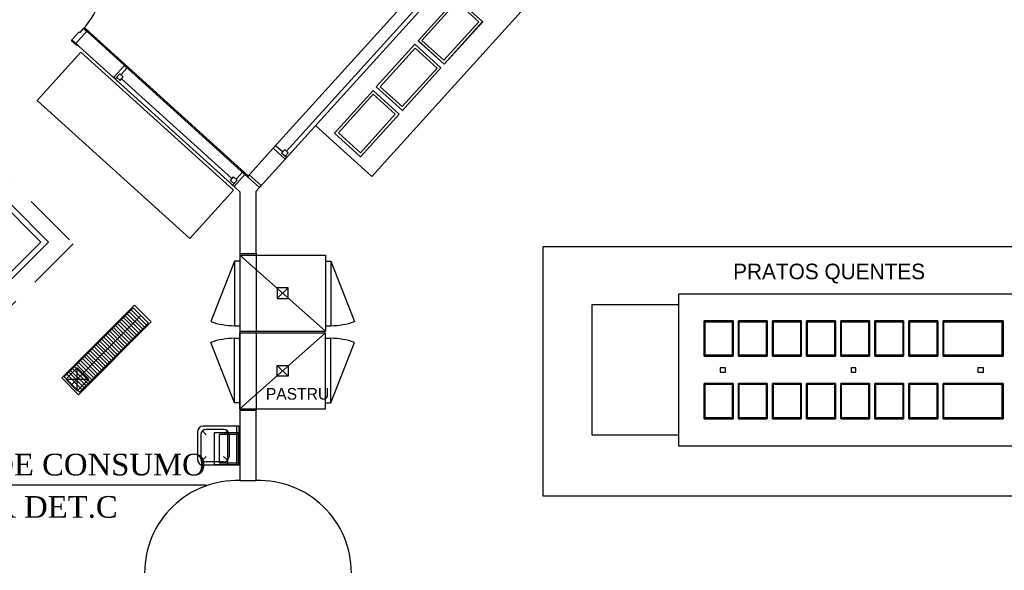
# Model space of a CAD drawing. Header units: millimetres. Extents: x 4 to 3534, y 14 to 98.
# Tile 132 of 161: x 38 to 47, y 46 to 51. Entities that reach past the tile are written whole.
import ezdxf

# ---------------------------------------------------------------- set-up
doc = ezdxf.new("R2010")
doc.units = ezdxf.units.MM
doc.header["$MEASUREMENT"] = 0
doc.linetypes.add('Dashed', pattern=[0.75, 0.5, -0.25])
doc.layers.add('Textos', color=7, linetype='Continuous', lineweight=5)
doc.styles.add('CenturyGothic', font='GOTHIC.TTF')
doc.styles.add('TimesNewRoman', font='times.ttf')

msp = doc.modelspace()

# ---------------------------------------------------------------- linework, layer by layer
at = {"color": 7}
for p, q in [((41.3353, 49.76734), (43.7737, 52.46024)), ((40.4254, 50.02834), (42.506, 52.32644)), ((42.6172, 52.22574), (40.5366, 49.92774)), ((42.5445, 52.20654), (40.5484, 50.00194)), ((41.7632, 51.02124), (42.1189, 51.41414)), ((42.1189, 51.41414), (42.3598, 51.19604)), ((42.3598, 51.19604), (42.0041, 50.80314)), ((38.7043, 51.10784), (38.6036, 50.99664)), ((39.052, 50.79304), (38.7043, 51.10784)), ((40.1932, 49.77224), (38.7304, 51.09674)), ((42.0041, 50.80314), (41.7632, 51.02124)), ((38.6036, 50.99664), (38.9513, 50.68184)), ((41.3772, 50.59504), (41.733, 50.98794)), ((41.733, 50.98794), (41.9739, 50.76974)), ((38.9513, 50.68184), (39.052, 50.79304)), ((39.0173, 50.70704), (39.0757, 50.77154)), ((39.052, 50.79304), (40.1639, 49.78624)), ((39.052, 50.79304), (39.0757, 50.77154)), ((41.9739, 50.76974), (41.6181, 50.37684)), ((40.0632, 49.67504), (38.9513, 50.68184)), ((38.9521, 50.68104), (38.9654, 50.66904)), ((38.9654, 50.66904), (39.0077, 50.71574)), ((38.9781, 50.68314), (39.0108, 50.65364)), ((39.0403, 50.68624), (39.0077, 50.71574)), ((39.0108, 50.65364), (39.0403, 50.68624)), ((40.044, 49.74774), (39.0255, 50.66994)), ((40.9913, 50.16884), (41.347, 50.56164)), ((41.347, 50.56164), (41.5879, 50.34354)), ((41.6181, 50.37684), (41.3772, 50.59504)), ((41.5879, 50.34354), (41.2322, 49.95064)), ((40.8166, 50.23694), (41.3353, 49.76734)), ((41.2322, 49.95064), (40.9913, 50.16884)), ((40.4254, 50.02834), (40.1871, 49.76524)), ((40.4254, 50.02834), (40.4468, 50.05214)), ((40.5366, 49.92774), (40.4254, 50.02834)), ((40.5113, 49.99374), (40.4468, 50.05214)), ((40.5321, 50.01664), (40.5026, 49.98404)), ((40.5647, 49.98714), (40.5321, 50.01664)), ((40.2983, 49.66454), (40.5366, 49.92774)), ((40.5493, 49.94174), (40.5026, 49.98404)), ((40.5352, 49.95454), (40.5647, 49.98714)), ((40.5373, 49.92854), (40.5493, 49.94174)), ((37.6654, 49.77634), (38.2806, 49.16114)), ((40.0293, 49.73134), (40.0588, 49.76404)), ((40.0914, 49.73444), (40.0588, 49.76404)), ((40.1639, 49.78624), (40.0632, 49.67504)), ((40.0818, 49.74324), (40.1402, 49.80764)), ((40.1639, 49.78624), (40.1402, 49.80764)), ((40.1869, 49.76534), (40.1639, 49.78624)), ((40.2037, 49.78384), (40.1869, 49.76534)), ((40.1871, 49.76524), (40.2983, 49.66454)), ((40.3149, 49.68314), (40.2037, 49.78384)), ((40.0619, 49.70184), (40.0293, 49.73134)), ((40.0491, 49.68774), (40.0914, 49.73444)), ((40.0632, 49.67504), (40.0491, 49.68774)), ((40.0632, 49.67504), (40.1174, 49.62594)), ((40.2674, 49.63074), (40.3149, 49.68314)), ((40.1174, 49.62584), (40.1174, 49.62594)), ((40.1174, 49.62584), (40.1174, 49.05704)), ((40.2674, 49.63054), (40.2674, 49.63074)), ((40.2674, 49.05704), (40.2674, 49.63054)), ((40.2676, 49.63054), (40.2674, 49.63044)), ((38.2806, 49.16114), (37.9624, 48.84294)), ((40.1174, 49.05704), (40.2674, 49.05704)), ((40.1174, 49.05704), (40.1174, 47.60704)), ((40.9074, 48.34044), (40.1174, 49.04044)), ((40.1174, 49.04044), (40.1174, 48.34044)), ((40.1174, 49.04044), (40.9074, 49.04044)), ((40.2674, 49.05704), (40.2674, 47.60704)), ((40.9074, 49.04044), (40.9074, 48.34044)), ((40.1174, 48.98544), (40.0674, 48.98544)), ((40.0674, 48.98544), (40.0674, 48.39044)), ((40.9074, 48.98544), (40.9574, 48.98544)), ((40.9574, 48.98544), (40.9574, 48.39044)), ((40.4624, 48.64044), (40.5624, 48.74044)), ((38.4951, 47.91864), (39.1316, 48.55494)), ((39.1316, 48.55494), (39.2723, 48.41414)), ((38.5651, 47.84864), (39.2016, 48.48494)), ((39.0418, 48.46514), (39.1825, 48.32444)), ((39.0595, 48.48284), (39.2002, 48.34204)), ((39.0779, 48.50124), (39.2186, 48.36044)), ((39.0956, 48.51884), (39.2363, 48.37814)), ((39.1132, 48.53654), (39.2539, 48.39584)), ((38.6358, 47.77794), (39.2723, 48.41414)), ((38.9513, 48.37464), (39.092, 48.23394)), ((38.9697, 48.39304), (39.1104, 48.25224)), ((38.9874, 48.41074), (39.128, 48.26994)), ((39.0057, 48.42904), (39.1464, 48.28834)), ((39.0234, 48.44674), (39.1641, 48.30604)), ((40.0674, 48.39044), (40.1174, 48.39044)), ((40.9074, 48.39044), (40.9574, 48.39044)), ((44.4062, 48.43404), (44.4062, 48.10904)), ((44.6712, 48.43404), (44.4062, 48.43404)), ((44.4141, 48.42674), (44.6634, 48.42674)), ((44.4141, 48.11674), (44.4141, 48.42674)), ((44.6634, 48.42674), (44.6634, 48.11674)), ((44.6712, 48.10904), (44.6712, 48.43404)), ((44.7212, 48.43404), (44.7212, 48.10904)), ((44.9862, 48.43404), (44.7212, 48.43404)), ((44.7291, 48.42674), (44.9784, 48.42674)), ((44.7291, 48.11674), (44.7291, 48.42674)), ((44.9784, 48.42674), (44.9784, 48.11674)), ((44.9862, 48.10904), (44.9862, 48.43404)), ((45.0362, 48.43404), (45.0362, 48.10904)), ((45.3012, 48.43404), (45.0362, 48.43404)), ((45.0441, 48.42674), (45.2934, 48.42674)), ((45.0441, 48.11674), (45.0441, 48.42674)), ((45.2934, 48.42674), (45.2934, 48.11674)), ((45.3012, 48.10904), (45.3012, 48.43404)), ((45.3512, 48.43404), (45.3512, 48.10904)), ((45.61619, 48.43404), (45.3512, 48.43404)), ((45.3591, 48.42674), (45.6084, 48.42674)), ((45.3591, 48.11674), (45.3591, 48.42674)), ((45.6084, 48.42674), (45.6084, 48.11674)), ((45.61619, 48.10904), (45.61619, 48.43404)), ((45.66619, 48.43404), (45.66619, 48.10904)), ((45.93119, 48.43404), (45.66619, 48.43404)), ((45.67405, 48.42674), (45.9234, 48.42674)), ((45.67405, 48.11674), (45.67405, 48.42674)), ((45.9234, 48.42674), (45.9234, 48.11674)), ((45.93119, 48.10904), (45.93119, 48.43404)), ((45.98119, 48.43404), (45.98119, 48.10904)), ((46.24619, 48.43404), (45.98119, 48.43404)), ((45.98905, 48.42674), (46.2384, 48.42674)), ((45.98905, 48.11674), (45.98905, 48.42674)), ((46.2384, 48.42674), (46.2384, 48.11674)), ((46.24619, 48.10904), (46.24619, 48.43404)), ((46.29619, 48.43404), (46.29619, 48.10904)), ((46.56119, 48.43404), (46.29619, 48.43404)), ((46.30405, 48.42674), (46.5534, 48.42674)), ((46.30405, 48.11674), (46.30405, 48.42674)), ((46.5534, 48.42674), (46.5534, 48.11674)), ((46.56119, 48.10904), (46.56119, 48.43404)), ((46.61119, 48.43404), (46.61119, 48.10904)), ((47.16715, 48.43404), (46.61119, 48.43404)), ((46.61905, 48.42674), (47.15439, 48.42674)), ((46.61905, 48.11674), (46.61905, 48.42674)), ((47.15439, 48.42674), (47.15439, 48.11674)), ((47.16715, 48.10904), (47.16715, 48.43404)), ((38.8615, 48.28484), (39.0021, 48.14414)), ((38.8791, 48.30254), (39.0198, 48.16184)), ((38.8975, 48.32094), (39.0382, 48.18014)), ((38.9152, 48.33864), (39.0559, 48.19784)), ((38.9336, 48.35694), (39.0743, 48.21624)), ((40.1173, 47.62374), (40.1174, 48.32374)), ((40.9074, 48.32364), (40.1173, 47.62374)), ((40.1174, 48.34044), (40.9074, 48.34044)), ((40.1174, 48.32374), (40.9074, 48.32364)), ((40.9073, 47.62364), (40.9074, 48.32364)), ((38.7709, 48.19434), (38.9116, 48.05364)), ((38.7893, 48.21274), (38.93, 48.07204)), ((38.807, 48.23044), (38.9477, 48.08964)), ((38.8254, 48.24884), (38.9661, 48.10804)), ((38.8431, 48.26644), (38.9838, 48.12574)), ((40.0673, 47.67874), (40.0674, 48.27374)), ((40.0674, 48.27374), (40.1174, 48.27374)), ((40.9074, 48.27364), (40.9574, 48.27364)), ((40.9573, 47.67864), (40.9574, 48.27364)), ((38.6811, 48.10464), (38.8218, 47.96384)), ((38.6988, 48.12224), (38.8395, 47.98154)), ((38.7172, 48.14064), (38.8579, 47.99994)), ((38.7349, 48.15834), (38.8755, 48.01754)), ((38.7533, 48.17674), (38.8939, 48.03594)), ((44.4062, 48.10904), (44.6712, 48.10904)), ((44.6634, 48.11674), (44.4141, 48.11674)), ((44.7212, 48.10904), (44.9862, 48.10904)), ((44.9784, 48.11674), (44.7291, 48.11674)), ((45.0362, 48.10904), (45.3012, 48.10904)), ((45.2934, 48.11674), (45.0441, 48.11674)), ((45.3512, 48.10904), (45.61619, 48.10904)), ((45.6084, 48.11674), (45.3591, 48.11674)), ((45.66619, 48.10904), (45.93119, 48.10904)), ((45.9234, 48.11674), (45.67405, 48.11674)), ((45.98119, 48.10904), (46.24619, 48.10904)), ((46.2384, 48.11674), (45.98905, 48.11674)), ((46.29619, 48.10904), (46.56119, 48.10904)), ((46.5534, 48.11674), (46.30405, 48.11674)), ((46.61119, 48.10904), (47.16715, 48.10904)), ((47.15439, 48.11674), (46.61905, 48.11674)), ((38.5906, 48.01414), (38.7313, 47.87334)), ((38.609, 48.03244), (38.7497, 47.89174)), ((38.6267, 48.05014), (38.7673, 47.90944)), ((38.645, 48.06854), (38.7857, 47.92784)), ((38.6627, 48.08624), (38.8034, 47.94544)), ((40.5624, 47.92364), (40.4624, 48.02364)), ((38.4951, 47.91864), (38.6358, 47.77794)), ((38.5184, 47.94204), (38.6591, 47.80124)), ((38.5368, 47.96034), (38.6775, 47.81964)), ((38.5545, 47.97804), (38.6952, 47.83734)), ((38.5729, 47.99644), (38.7136, 47.85564)), ((38.615, 47.79044), (38.6151, 48.00254)), ((44.6011, 48.00244), (44.5524, 48.00244)), ((44.5524, 48.00244), (44.5524, 47.96244)), ((44.5524, 47.96244), (44.6011, 47.96244)), ((44.6011, 47.96244), (44.6011, 48.00244)), ((45.80372, 48.00244), (45.76288, 48.00244)), ((45.76288, 48.00244), (45.76288, 47.96244)), ((45.76288, 47.96244), (45.80372, 47.96244)), ((45.80372, 47.96244), (45.80372, 48.00244)), ((46.98439, 48.00244), (46.93173, 48.00244)), ((46.93173, 48.00244), (46.93173, 47.96244)), ((46.93173, 47.96244), (46.98439, 47.96244)), ((46.98439, 47.96244), (46.98439, 48.00244)), ((38.509, 47.89654), (38.7211, 47.89644)), ((44.6712, 47.85674), (44.4062, 47.85674)), ((44.4062, 47.85674), (44.4062, 47.53174)), ((44.4141, 47.53904), (44.4141, 47.84904)), ((44.4141, 47.84904), (44.6634, 47.84904)), ((44.6634, 47.84904), (44.6634, 47.53904)), ((44.6712, 47.53174), (44.6712, 47.85674)), ((44.9862, 47.85674), (44.7212, 47.85674)), ((44.7212, 47.85674), (44.7212, 47.53174)), ((44.7291, 47.53904), (44.7291, 47.84904)), ((44.7291, 47.84904), (44.9784, 47.84904)), ((44.9784, 47.84904), (44.9784, 47.53904)), ((44.9862, 47.53174), (44.9862, 47.85674)), ((45.3012, 47.85674), (45.0362, 47.85674)), ((45.0362, 47.85674), (45.0362, 47.53174)), ((45.0441, 47.53904), (45.0441, 47.84904)), ((45.0441, 47.84904), (45.2934, 47.84904)), ((45.2934, 47.84904), (45.2934, 47.53904)), ((45.3012, 47.53174), (45.3012, 47.85674)), ((45.61619, 47.85674), (45.3512, 47.85674)), ((45.3512, 47.85674), (45.3512, 47.53174)), ((45.3591, 47.53904), (45.3591, 47.84904)), ((45.3591, 47.84904), (45.6084, 47.84904)), ((45.6084, 47.84904), (45.6084, 47.53904)), ((45.61619, 47.53174), (45.61619, 47.85674)), ((45.93119, 47.85674), (45.66619, 47.85674)), ((45.66619, 47.85674), (45.66619, 47.53174)), ((45.67405, 47.53904), (45.67405, 47.84904)), ((45.67405, 47.84904), (45.9234, 47.84904)), ((45.9234, 47.84904), (45.9234, 47.53904)), ((45.93119, 47.53174), (45.93119, 47.85674)), ((46.24619, 47.85674), (45.98119, 47.85674)), ((45.98119, 47.85674), (45.98119, 47.53174)), ((45.98905, 47.53904), (45.98905, 47.84904)), ((45.98905, 47.84904), (46.2384, 47.84904)), ((46.2384, 47.84904), (46.2384, 47.53904)), ((46.24619, 47.53174), (46.24619, 47.85674)), ((46.56119, 47.85674), (46.29619, 47.85674)), ((46.29619, 47.85674), (46.29619, 47.53174)), ((46.30405, 47.53904), (46.30405, 47.84904)), ((46.30405, 47.84904), (46.5534, 47.84904)), ((46.5534, 47.84904), (46.5534, 47.53904)), ((46.56119, 47.53174), (46.56119, 47.85674)), ((47.16715, 47.85674), (46.61119, 47.85674)), ((46.61119, 47.85674), (46.61119, 47.53174)), ((46.61905, 47.53904), (46.61905, 47.84904)), ((46.61905, 47.84904), (47.15439, 47.84904)), ((47.15439, 47.84904), (47.15439, 47.53904)), ((47.16715, 47.53174), (47.16715, 47.85674)), ((40.1173, 47.67874), (40.0673, 47.67874)), ((40.9073, 47.67864), (40.9573, 47.67864)), ((40.1173, 47.62374), (40.9073, 47.62364)), ((40.1174, 47.60704), (40.1174, 46.95974)), ((40.2674, 47.60704), (40.1174, 47.60704)), ((40.2674, 46.95974), (40.2674, 47.60704)), ((40.1074, 47.46344), (39.7774, 47.46344)), ((40.0874, 47.46344), (40.0874, 47.10344)), ((40.1074, 47.46344), (40.1074, 47.10344)), ((44.4062, 47.53174), (44.6712, 47.53174)), ((44.6634, 47.53904), (44.4141, 47.53904)), ((44.7212, 47.53174), (44.9862, 47.53174)), ((44.9784, 47.53904), (44.7291, 47.53904)), ((45.0362, 47.53174), (45.3012, 47.53174)), ((45.2934, 47.53904), (45.0441, 47.53904)), ((45.3512, 47.53174), (45.61619, 47.53174)), ((45.6084, 47.53904), (45.3591, 47.53904)), ((45.66619, 47.53174), (45.93119, 47.53174)), ((45.9234, 47.53904), (45.67405, 47.53904)), ((45.98119, 47.53174), (46.24619, 47.53174)), ((46.2384, 47.53904), (45.98905, 47.53904)), ((46.29619, 47.53174), (46.56119, 47.53174)), ((46.5534, 47.53904), (46.30405, 47.53904)), ((46.61119, 47.53174), (47.16715, 47.53174)), ((47.15439, 47.53904), (46.61905, 47.53904)), ((39.7274, 47.41344), (39.7274, 47.15344)), ((39.7574, 47.38344), (39.7574, 47.18344)), ((39.8074, 47.38344), (39.7721, 47.41874)), ((39.9674, 47.43344), (39.8074, 47.43344)), ((39.9674, 47.38344), (40.0028, 47.41874)), ((40.0174, 47.38344), (40.0174, 47.18344)), ((39.8074, 47.18344), (39.7721, 47.14804)), ((40.1074, 47.10344), (39.7774, 47.10344)), ((39.9674, 47.13344), (39.8074, 47.13344)), ((39.9674, 47.18344), (40.0028, 47.14804)), ((40.1174, 46.95974), (40.2674, 46.95974))]:
    msp.add_line(p, q, dxfattribs=at)
at = {"color": 7, "linetype": 'Continuous'}
for p, q in [((41.7978, 51.02454), (42.12, 51.38034)), ((42.12, 51.38034), (42.3238, 51.19574)), ((42.3238, 51.19574), (42.0016, 50.83994)), ((42.0034, 50.80464), (42.3587, 51.19704)), ((38.5666, 51.03014), (38.6337, 51.10434)), ((38.7043, 51.10784), (38.6036, 50.99664)), ((38.6337, 51.10434), (38.6411, 51.09754)), ((38.6411, 51.09754), (38.6747, 51.13464)), ((38.6747, 51.13464), (38.678, 51.13834)), ((38.6747, 51.13464), (38.7043, 51.10784)), ((38.7266, 51.08764), (38.6747, 51.13464)), ((38.6851, 51.13874), (38.7296, 51.09844)), ((38.5632, 51.02644), (38.5666, 51.03014)), ((38.6081, 50.97914), (38.5636, 51.01944)), ((38.6036, 50.99664), (38.5666, 51.03014)), ((38.5666, 51.03014), (38.6185, 50.98314)), ((38.7299, 51.09134), (38.7266, 51.08764)), ((41.7636, 51.02174), (42.0034, 50.80464)), ((42.0016, 50.83994), (41.7978, 51.02454)), ((38.6185, 50.98314), (38.6151, 50.97944)), ((41.4125, 50.59674), (41.7347, 50.95254)), ((41.7347, 50.95254), (41.9386, 50.76804)), ((41.9386, 50.76804), (41.6164, 50.41224)), ((41.6164, 50.41224), (41.4125, 50.59674)), ((41.0266, 50.17054), (41.3488, 50.52634)), ((41.3488, 50.52634), (41.5526, 50.34174)), ((41.5526, 50.34174), (41.2304, 49.98594)), ((41.2304, 49.98594), (41.0266, 50.17054)), ((53.41347, 49.11834), (42.9162, 49.11834)), ((42.9162, 49.11834), (42.9162, 46.81834)), ((40.0674, 48.98544), (39.8489, 48.42864)), ((40.9574, 48.98544), (41.1759, 48.42864)), ((47.41696, 48.68174), (44.1662, 48.68174)), ((44.1662, 48.68174), (44.1662, 47.28174)), ((44.1662, 48.58174), (43.3662, 48.58174)), ((43.3662, 48.58174), (43.3662, 47.38174)), ((44.4062, 48.43404), (44.6712, 48.43404)), ((44.4062, 48.10904), (44.4062, 48.43404)), ((44.6712, 48.43404), (44.6712, 48.10904)), ((44.7212, 48.10904), (44.7212, 48.43404)), ((44.7212, 48.43404), (44.9862, 48.43404)), ((44.9862, 48.43404), (44.9862, 48.10904)), ((45.0362, 48.10904), (45.0362, 48.43404)), ((45.0362, 48.43404), (45.3012, 48.43404)), ((45.3012, 48.43404), (45.3012, 48.10904)), ((45.3512, 48.10904), (45.3512, 48.43404)), ((45.3512, 48.43404), (45.61619, 48.43404)), ((45.61619, 48.43404), (45.61619, 48.10904)), ((45.66619, 48.10904), (45.66619, 48.43404)), ((45.66619, 48.43404), (45.93119, 48.43404)), ((45.93119, 48.43404), (45.93119, 48.10904)), ((45.98119, 48.10904), (45.98119, 48.43404)), ((45.98119, 48.43404), (46.24619, 48.43404)), ((46.24619, 48.43404), (46.24619, 48.10904)), ((46.29619, 48.10904), (46.29619, 48.43404)), ((46.29619, 48.43404), (46.56119, 48.43404)), ((46.56119, 48.43404), (46.56119, 48.10904)), ((46.61119, 48.10904), (46.61119, 48.43404)), ((46.61119, 48.43404), (47.16715, 48.43404)), ((47.16715, 48.43404), (47.16715, 48.10904)), ((40.0673, 47.67874), (39.8489, 48.23564)), ((40.9573, 47.67864), (41.1759, 48.23554)), ((44.6712, 48.10904), (44.4062, 48.10904)), ((44.9862, 48.10904), (44.7212, 48.10904)), ((45.3012, 48.10904), (45.0362, 48.10904)), ((45.61619, 48.10904), (45.3512, 48.10904)), ((45.93119, 48.10904), (45.66619, 48.10904)), ((46.24619, 48.10904), (45.98119, 48.10904)), ((46.56119, 48.10904), (46.29619, 48.10904)), ((47.16715, 48.10904), (46.61119, 48.10904)), ((44.4062, 47.53174), (44.4062, 47.85674)), ((44.4062, 47.85674), (44.6712, 47.85674)), ((44.6712, 47.85674), (44.6712, 47.53174)), ((44.7212, 47.53174), (44.7212, 47.85674)), ((44.7212, 47.85674), (44.9862, 47.85674)), ((44.9862, 47.85674), (44.9862, 47.53174)), ((45.0362, 47.53174), (45.0362, 47.85674)), ((45.0362, 47.85674), (45.3012, 47.85674)), ((45.3012, 47.85674), (45.3012, 47.53174)), ((45.3512, 47.53174), (45.3512, 47.85674)), ((45.3512, 47.85674), (45.61619, 47.85674)), ((45.61619, 47.85674), (45.61619, 47.53174)), ((45.66619, 47.53174), (45.66619, 47.85674)), ((45.66619, 47.85674), (45.93119, 47.85674)), ((45.93119, 47.85674), (45.93119, 47.53174)), ((45.98119, 47.53174), (45.98119, 47.85674)), ((45.98119, 47.85674), (46.24619, 47.85674)), ((46.24619, 47.85674), (46.24619, 47.53174)), ((46.29619, 47.53174), (46.29619, 47.85674)), ((46.29619, 47.85674), (46.56119, 47.85674)), ((46.56119, 47.85674), (46.56119, 47.53174)), ((46.61119, 47.53174), (46.61119, 47.85674)), ((46.61119, 47.85674), (47.16715, 47.85674)), ((47.16715, 47.85674), (47.16715, 47.53174)), ((44.6712, 47.53174), (44.4062, 47.53174)), ((44.9862, 47.53174), (44.7212, 47.53174)), ((45.3012, 47.53174), (45.0362, 47.53174)), ((45.61619, 47.53174), (45.3512, 47.53174)), ((45.93119, 47.53174), (45.66619, 47.53174)), ((46.24619, 47.53174), (45.98119, 47.53174)), ((46.56119, 47.53174), (46.29619, 47.53174)), ((47.16715, 47.53174), (46.61119, 47.53174)), ((43.3662, 47.38174), (44.1662, 47.38174)), ((44.1662, 47.28174), (47.41696, 47.28174)), ((42.9162, 46.81834), (53.41347, 46.81834))]:
    msp.add_line(p, q, dxfattribs=at)
at = {"color": 7, "linetype": 'Dashed'}
for p, q in [((40.1035, 47.38584), (39.9258, 47.38584)), ((39.9258, 47.38584), (39.9258, 47.12474)), ((40.0072, 47.10484), (40.0072, 47.40484)), ((40.1035, 47.12474), (40.1035, 47.38584)), ((39.9258, 47.12474), (40.1035, 47.12474))]:
    msp.add_line(p, q, dxfattribs=at)
msp.add_line((39.80689, 46.91677), (36.57128, 46.91677))
at = {"color": 7}
for points in [[(39.6545, 49.19524), (40.0572, 49.64004), (38.6488, 50.91524), (38.246, 50.47054), (39.6545, 49.19524)], [(38.3513, 49.16114), (37.9624, 48.77224), (37.2835, 49.45104), (37.2835, 49.45104), (37.6724, 49.83994), (38.3513, 49.16114)], [(38.4719, 47.90894), (38.6274, 47.75334), (39.2993, 48.42494), (39.1438, 48.58054), (38.4719, 47.90894)], [(38.615, 47.79044), (38.509, 47.89654), (38.6151, 48.00254), (38.7211, 47.89644), (38.615, 47.79044)]]:
    msp.add_lwpolyline(points, dxfattribs=at)
at = {"color": 7, "linetype": 'Dashed'}
for points in [[(38.5782, 49.14634), (35.7514, 46.32074), (34.832, 47.24014), (37.6588, 50.06574), (38.5782, 49.14634)], [(40.1174, 47.10484), (39.8824, 47.10484), (39.8824, 47.40484), (40.1174, 47.40484), (40.1174, 47.10484)]]:
    msp.add_lwpolyline(points, dxfattribs=at)
at = {"color": 7}
for points in [[(40.5624, 48.74044), (40.4624, 48.74044), (40.4624, 48.64044), (40.5624, 48.64044), (40.5624, 48.74044)], [(40.4624, 48.02364), (40.5624, 48.02364), (40.5624, 47.92364), (40.4624, 47.92364), (40.4624, 48.02364)]]:
    msp.add_lwpolyline(points, close=True, dxfattribs=at)
at = {"color": 7, "linetype": 'Continuous'}
for centre, radius, start, end in [((38.0701, 51.67104), 0.80822, 318.417, 48.6777), ((38.6817, 51.13504), 0.005, 47.84, 137.84), ((38.5669, 51.02314), 0.005, 137.84, 227.84), ((38.7262, 51.09474), 0.005, 317.84, 47.84), ((38.6114, 50.98284), 0.005, 227.84, 317.84), ((40.0674, 49.03544), 0.645, 250.2, 270), ((40.9574, 49.03544), 0.645, 270, 289.8), ((40.0673, 47.62874), 0.645, 89.9919, 109.792), ((40.9573, 47.62864), 0.645, 70.1919, 89.9919)]:
    msp.add_arc(centre, radius, start, end, dxfattribs=at)
at = {"color": 7}
for centre, radius, start, end in [((39.7774, 47.41344), 0.05, 90, 180), ((39.8074, 47.38344), 0.05, 90, 180), ((39.9674, 47.38344), 0.05, 0, 90), ((39.7774, 47.15344), 0.05, 180, 270), ((39.8074, 47.18344), 0.05, 180, 270), ((39.9674, 47.18344), 0.05, 270, 0), ((40.0886, 46.10954), 0.85071, 88.058, 180), ((40.2962, 46.10954), 0.85071, 0, 91.942)]:
    msp.add_arc(centre, radius, start, end, dxfattribs=at)

# ---------------------------------------------------------------- texts
at = {"color": 7, "attachment_point": 7, "line_spacing_factor": 0.798, "style": 'CenturyGothic'}
for s, insert, char_height, width in [('PRATOS QUENTES', (44.6722, 48.77966), 0.143711, 6.3022317), ('PASTRU', (40.3572, 47.70581), 0.107783, 2.0082097)]:
    msp.add_mtext(s, dxfattribs=dict(at, insert=insert, char_height=char_height, width=width))
at = {"layer": 'Textos', "char_height": 0.2, "attachment_point": 7, "line_spacing_factor": 0.9, "style": 'TimesNewRoman'}
for s, insert, width in [('PONTO DE CONSUMO', (36.73023, 47.00524), 11.4658834), ('VER DET.C', (37.44501, 46.6129), 5.8030052)]:
    msp.add_mtext(s, dxfattribs=dict(at, insert=insert, width=width))

doc.saveas('drawing.dxf')
